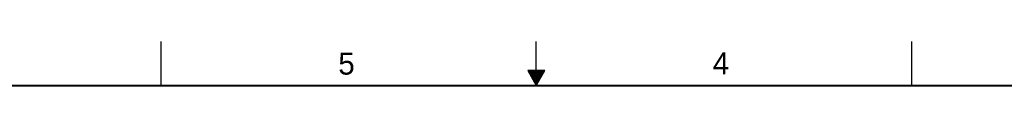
# Model space of a CAD drawing. Header units: inches. Extents: x 0 to 34, y 0 to 22.
# Tile 19 of 47: x 11.1 to 22.3, y 21.5 to 22. Entities that reach past the tile are written whole.
import ezdxf

# ---------------------------------------------------------------- set-up
doc = ezdxf.new("R2010")
doc.units = ezdxf.units.IN
doc.header["$LTSCALE"] = 1.87
doc.header["$MEASUREMENT"] = 0
doc.layers.get('0').update_dxf_attribs({"linetype": 'CONTINUOUS'})
doc.styles.add('TEXTSTYLE_2', font='txt')

msp = doc.modelspace()

# ---------------------------------------------------------------- linework, layer by layer
at = {"color": 2, "linetype": 'CONTINUOUS'}
for p, q in [((12.75, 21.5), (12.75, 22)), ((17, 21.5), (17, 22)), ((21.25, 22), (21.25, 21.5)), ((16.902, 21.6697), (17, 21.5)), ((17.098, 21.6697), (16.902, 21.6697)), ((16.9076, 21.66), (17.0924, 21.66)), ((16.9134, 21.65), (17.0866, 21.65)), ((16.9192, 21.64), (17.0808, 21.64)), ((17, 21.5), (17.098, 21.6697)), ((16.925, 21.63), (17.0751, 21.63)), ((16.9307, 21.62), (17.0693, 21.62)), ((16.9365, 21.61), (17.0635, 21.61)), ((16.9423, 21.6), (17.0578, 21.6)), ((16.9481, 21.59), (17.052, 21.59)), ((16.9538, 21.58), (17.0462, 21.58)), ((16.9596, 21.57), (17.0404, 21.57)), ((16.9654, 21.56), (17.0347, 21.56)), ((16.9712, 21.55), (17.0289, 21.55)), ((16.9769, 21.54), (17.0231, 21.54)), ((16.9827, 21.53), (17.0173, 21.53)), ((16.9885, 21.52), (17.0116, 21.52)), ((16.9942, 21.51), (17.0058, 21.51))]:
    msp.add_line(p, q, dxfattribs=at)
at = {"color": 7, "linetype": 'CONTINUOUS', "const_width": 0.02}
msp.add_lwpolyline([(33.5, 21.5), (0.5, 21.5)], dxfattribs=at)

# ---------------------------------------------------------------- texts
at = {"color": 2, "linetype": 'CONTINUOUS', "char_height": 0.25, "width": 0.25, "attachment_point": 1, "line_spacing_factor": 0.9, "style": 'TEXTSTYLE_2'}
for s, insert in [('5', (14.7577, 21.8747)), ('4', (18.9977, 21.8777))]:
    msp.add_mtext(s, dxfattribs=dict(at, insert=insert))

doc.saveas('drawing.dxf')
